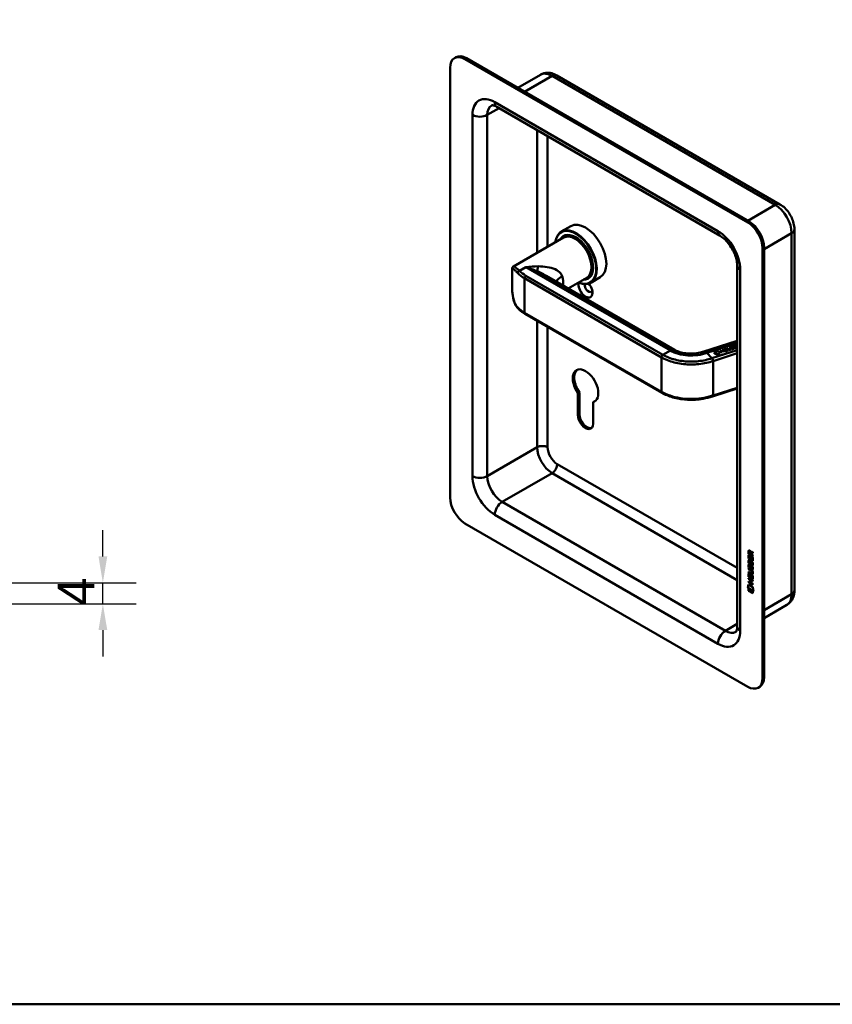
# Model space of a CAD drawing. Header units: millimetres. Extents: x 20 to 833, y 20 to 574.
# Tile 2 of 4: x 284 to 439, y 20 to 207. Entities that reach past the tile are written whole.
import ezdxf

# ---------------------------------------------------------------- set-up
doc = ezdxf.new("R2010")
doc.units = ezdxf.units.MM
doc.header["$LTSCALE"] = 2
for name, color, linetype, lineweight in [('Bemaßungen(DIN)', 7, 'Continuous', 25), ('Sichtbare Kanten(DIN)', 7, 'Continuous', 50), ('Sichtbare tangentiale Kanten(DIN)', 7, 'Continuous', 50), ('Skizziergeometrie(DIN)', 7, 'Continuous', 50)]:
    doc.layers.add(name, color=color, linetype=linetype, lineweight=lineweight)
doc.styles.add('STANDARD-DIN~0', font='arial.ttf')
doc.dimstyles.new('CAD-LAN', dxfattribs={"dimscale": 2, "dimtxt": 3.5, "dimasz": 2.5, "dimexe": 3.175, "dimexo": 0, "dimgap": 0.8, "dimtad": 1, "dimrnd": 1e-08, "dimtxsty": 'STANDARD-DIN~0', "dimcen": 0.09, "dimdle": 10, "dimclrd": 250, "dimclre": 250, "dimclrt": 250, "dimadec": 0, "dimazin": 2, "dimtfac": 1, "dimtmove": 0, "dimatfit": 3, "dimfxl": 1, "dimtolj": 1, "dimtzin": 0, "dimlwd": 25, "dimlwe": 25, "dimarcsym": 0})

# ---------------------------------------------------------------- blocks, each defined once
blk = doc.blocks.new('Ränder Standardrahmen')
at = {"layer": 'Skizziergeometrie(DIN)', "flags": 128}
blk.add_lwpolyline([(10, 10), (10, 287), (410, 287), (410, 10), (10, 10)], dxfattribs=at)
blk = doc.blocks.new('*D26')
at = {"layer": 'Bemaßungen(DIN)', "color": 250, "linetype": 'Continuous', "lineweight": 25, "true_color": 0x3f3f3f, "transparency": 16777216}
for p, q in [((300.14, 105.08), (300.14, 110.08)), ((280.14, 100.08), (306.49, 100.08)), ((300.14, 96.08), (300.14, 100.08)), ((216.14, 96.08), (306.49, 96.08)), ((300.14, 91.08), (300.14, 86.08))]:
    blk.add_line(p, q, dxfattribs=at)
at = {"layer": 'Bemaßungen(DIN)', "color": 250, "linetype": 'Continuous', "true_color": 0x3f3f3f, "transparency": 16777216}
for points in [[(299.31, 105.08), (300.98, 105.08), (300.14, 100.08)], [(299.31, 91.08), (300.98, 91.08), (300.14, 96.08)]]:
    blk.add_solid(points, dxfattribs=at)
at = {"layer": 'Defpoints', "color": 0, "linetype": 'Continuous', "transparency": 16777216}
for p in [(280.14, 100.08), (300.14, 100.08), (216.14, 96.08)]:
    blk.add_point(p, dxfattribs=at)
at = {"layer": 'Bemaßungen(DIN)', "color": 250, "linetype": 'Continuous', "lineweight": 25, "true_color": 0x3f3f3f, "transparency": 16777216, "insert": (291.54, 95.66), "char_height": 7, "attachment_point": 1, "rotation": 90, "style": 'STANDARD-DIN~0'}
blk.add_mtext('\\A1;4', dxfattribs=at)

msp = doc.modelspace()

# ---------------------------------------------------------------- linework, layer by layer
at = {"layer": 'Sichtbare Kanten(DIN)'}
for p, q in [((366.969, 199.74), (367.252, 199.903)), ((422.709, 168.515), (368.969, 199.542)), ((422.992, 168.678), (369.252, 199.705)), ((366.14, 197.909), (366.14, 116.259)), ((378.994, 194.081), (383.315, 196.575)), ((428.841, 171.952), (386.415, 196.447)), ((417.466, 165.966), (375.04, 190.461)), ((389.079, 167.813), (387.269, 166.767)), ((431.58, 98.623), (431.58, 167.209)), ((387.699, 165.63), (378.174, 160.131)), ((387.825, 165.934), (387.656, 165.836)), ((425.537, 81.966), (425.537, 163.616)), ((425.82, 82.13), (425.82, 163.779)), ((377.939, 159.656), (377.939, 156.146)), ((386.094, 159.623), (386.094, 159.623)), ((420.709, 91.764), (420.709, 160.35)), ((384.909, 158.124), (408.825, 144.316)), ((392.099, 158.009), (388.604, 155.991)), ((392.425, 157.967), (392.256, 157.869)), ((394.679, 158.113), (392.869, 157.068)), ((380.365, 151.185), (406.387, 136.162)), ((420.709, 146.029), (414.387, 144.006)), ((416.51, 143.99), (417.067, 144.088)), ((416.515, 143.985), (417.067, 144.081)), ((417.067, 144.088), (417.455, 143.683)), ((417.067, 144.088), (417.067, 144.081)), ((417.067, 144.081), (417.451, 143.681)), ((417.413, 144.186), (417.501, 144.214)), ((417.782, 143.801), (417.413, 144.186)), ((417.418, 144.181), (417.501, 144.208)), ((417.501, 144.214), (417.661, 144.047)), ((417.501, 144.214), (417.501, 144.208)), ((417.501, 144.208), (417.661, 144.04)), ((417.661, 144.047), (418.025, 144.163)), ((417.661, 144.04), (418.025, 144.157)), ((417.661, 144.047), (417.661, 144.04)), ((418.071, 144.115), (417.707, 143.999)), ((417.864, 144.331), (417.952, 144.359)), ((418.025, 144.163), (417.864, 144.331)), ((417.869, 144.326), (417.952, 144.352)), ((417.952, 144.359), (418.321, 143.974)), ((417.952, 144.359), (417.952, 144.352)), ((417.952, 144.352), (418.317, 143.972)), ((418.025, 144.163), (418.025, 144.157)), ((418.234, 143.946), (418.071, 144.115)), ((418.137, 144.418), (418.605, 144.567)), ((418.507, 144.033), (418.137, 144.418)), ((418.142, 144.413), (418.605, 144.561)), ((418.65, 144.52), (418.27, 144.399)), ((418.27, 144.399), (418.386, 144.279)), ((418.27, 144.399), (418.27, 144.392)), ((418.27, 144.392), (418.386, 144.272)), ((418.386, 144.279), (418.723, 144.387)), ((418.386, 144.272), (418.723, 144.38)), ((418.386, 144.279), (418.386, 144.272)), ((418.768, 144.34), (418.431, 144.232)), ((418.431, 144.232), (418.55, 144.108)), ((418.431, 144.232), (418.431, 144.225)), ((418.431, 144.225), (418.55, 144.101)), ((418.979, 144.184), (418.507, 144.033)), ((418.55, 144.108), (418.934, 144.231)), ((418.55, 144.101), (418.934, 144.224)), ((418.55, 144.108), (418.55, 144.101)), ((418.605, 144.567), (418.65, 144.52)), ((418.605, 144.567), (418.605, 144.561)), ((418.605, 144.561), (418.645, 144.519)), ((418.723, 144.387), (418.768, 144.34)), ((418.723, 144.387), (418.723, 144.38)), ((418.723, 144.38), (418.763, 144.338)), ((418.738, 144.61), (418.826, 144.638)), ((418.951, 144.388), (418.738, 144.61)), ((418.743, 144.605), (418.826, 144.632)), ((418.826, 144.638), (419.042, 144.413)), ((418.826, 144.638), (418.826, 144.632)), ((418.826, 144.632), (419.042, 144.407)), ((418.934, 144.231), (418.979, 144.184)), ((418.934, 144.231), (418.934, 144.224)), ((418.934, 144.224), (418.974, 144.182)), ((419.189, 144.754), (419.277, 144.783)), ((419.405, 144.53), (419.189, 144.754)), ((419.194, 144.749), (419.277, 144.776)), ((419.277, 144.783), (419.49, 144.561)), ((419.277, 144.783), (419.277, 144.776)), ((419.277, 144.776), (419.49, 144.554)), ((419.336, 144.352), (419.338, 144.353)), ((419.336, 144.346), (419.338, 144.347)), ((419.449, 144.447), (419.449, 144.441)), ((419.578, 144.783), (419.578, 144.776)), ((419.604, 144.822), (419.601, 144.82)), ((419.656, 144.724), (419.656, 144.717)), ((419.67, 144.723), (419.675, 144.723)), ((419.67, 144.716), (419.675, 144.716)), ((419.889, 144.948), (419.91, 144.895)), ((419.889, 144.948), (419.889, 144.942)), ((419.889, 144.942), (419.907, 144.895)), ((420.068, 144.666), (420.067, 144.668)), ((420.081, 144.636), (420.081, 144.63)), ((420.171, 144.973), (420.171, 144.966)), ((420.198, 145.012), (420.195, 145.01)), ((420.25, 144.914), (420.25, 144.908)), ((420.264, 144.913), (420.269, 144.913)), ((420.264, 144.906), (420.269, 144.906)), ((420.483, 145.138), (420.504, 145.085)), ((420.483, 145.138), (420.483, 145.132)), ((420.483, 145.132), (420.501, 145.085)), ((420.641, 145.219), (420.709, 145.241)), ((420.709, 145.149), (420.641, 145.219)), ((420.646, 145.214), (420.709, 145.234)), ((420.662, 144.856), (420.661, 144.858)), ((420.675, 144.826), (420.675, 144.82)), ((416.237, 143.822), (416.503, 143.907)), ((416.624, 143.418), (416.237, 143.822)), ((416.241, 143.817), (416.503, 143.901)), ((416.503, 143.907), (416.89, 143.504)), ((416.503, 143.907), (416.503, 143.901)), ((416.503, 143.901), (416.886, 143.502)), ((417.016, 143.463), (416.51, 143.99)), ((416.89, 143.504), (416.624, 143.418)), ((417.455, 143.683), (417.016, 143.463)), ((417.707, 143.999), (417.87, 143.829)), ((417.707, 143.999), (417.707, 143.992)), ((417.707, 143.992), (417.865, 143.828)), ((417.87, 143.829), (417.782, 143.801)), ((418.321, 143.974), (418.234, 143.946)), ((416.038, 135.479), (420.709, 136.974)), ((390.436, 131.948), (390.442, 136.051)), ((390.442, 136.051), (390.725, 136.215)), ((390.725, 136.215), (390.719, 132.111)), ((393.309, 134.391), (393.592, 134.554)), ((393.309, 134.391), (393.321, 130.285)), ((368.969, 111.36), (422.709, 80.333)), ((422.908, 106.052), (422.865, 106.028)), ((422.865, 105.599), (422.865, 106.028)), ((422.908, 105.623), (422.865, 105.599)), ((423.674, 105.133), (422.865, 105.599)), ((422.866, 104.707), (422.865, 105.362)), ((422.865, 105.362), (422.964, 105.305)), ((422.908, 105.623), (422.908, 106.052)), ((423.674, 105.182), (422.908, 105.623)), ((422.908, 104.731), (422.908, 105.337)), ((422.964, 105.957), (422.964, 105.667)), ((422.964, 105.667), (423.252, 105.501)), ((422.964, 105.305), (422.964, 104.773)), ((422.964, 104.773), (423.217, 104.627)), ((423.051, 106.107), (423.009, 106.083)), ((423.217, 104.627), (423.217, 105.1)), ((423.217, 105.1), (423.316, 105.043)), ((423.252, 105.501), (423.252, 105.791)), ((423.294, 105.525), (423.252, 105.501)), ((423.26, 104.652), (423.259, 105.076)), ((423.294, 105.525), (423.294, 105.815)), ((423.316, 105.043), (423.316, 104.571)), ((423.335, 105.861), (423.673, 105.924)), ((423.673, 105.782), (423.351, 105.722)), ((423.393, 105.746), (423.351, 105.722)), ((423.351, 105.722), (423.351, 105.444)), ((423.351, 105.444), (423.674, 105.258)), ((423.673, 105.799), (423.393, 105.746)), ((423.575, 104.959), (423.674, 104.902)), ((423.576, 104.421), (423.575, 104.959)), ((423.618, 104.445), (423.618, 104.935)), ((423.673, 105.924), (423.673, 105.782)), ((423.674, 105.258), (423.674, 105.133)), ((423.674, 104.902), (423.674, 104.241)), ((422.908, 104.731), (422.866, 104.707)), ((423.674, 104.241), (422.866, 104.707)), ((423.674, 104.29), (422.908, 104.731)), ((422.915, 104.426), (423.011, 104.338)), ((422.915, 103.594), (423.011, 103.506)), ((422.971, 103.959), (422.973, 103.952)), ((422.971, 103.127), (422.974, 103.12)), ((423.195, 103.83), (423.153, 103.805)), ((423.196, 102.998), (423.153, 102.973)), ((423.198, 103.831), (423.156, 103.807)), ((423.199, 102.999), (423.156, 102.975)), ((423.164, 103.816), (423.167, 103.819)), ((423.165, 102.984), (423.168, 102.987)), ((423.207, 103.84), (423.21, 103.844)), ((423.207, 103.008), (423.21, 103.012)), ((423.26, 104.652), (423.217, 104.627)), ((423.316, 104.571), (423.576, 104.421)), ((423.429, 104.049), (423.387, 104.025)), ((423.43, 103.217), (423.387, 103.193)), ((423.46, 104.013), (423.457, 104.015)), ((423.461, 103.181), (423.458, 103.183)), ((423.503, 104.038), (423.46, 104.013)), ((423.503, 103.205), (423.461, 103.181)), ((423.503, 104.038), (423.499, 104.039)), ((423.503, 103.205), (423.5, 103.207)), ((423.558, 103.489), (423.515, 103.464)), ((423.618, 104.445), (423.576, 104.421)), ((422.867, 102.672), (422.867, 102.795)), ((422.867, 102.795), (423.333, 102.527)), ((422.91, 102.697), (422.867, 102.672)), ((423.339, 102.4), (422.867, 102.672)), ((422.868, 102.04), (422.868, 102.163)), ((422.868, 102.163), (423.34, 101.891)), ((422.91, 102.065), (422.868, 102.04)), ((423.333, 101.772), (422.868, 102.04)), ((422.868, 101.199), (422.868, 101.853)), ((422.868, 101.853), (422.966, 101.797)), ((422.911, 101.223), (422.868, 101.199)), ((423.677, 100.733), (422.868, 101.199)), ((422.91, 102.697), (422.91, 102.771)), ((423.382, 102.424), (422.91, 102.697)), ((422.91, 102.065), (422.91, 102.139)), ((423.376, 101.796), (422.91, 102.065)), ((422.911, 101.223), (422.91, 101.829)), ((423.677, 100.782), (422.911, 101.223)), ((422.966, 101.797), (422.967, 101.265)), ((422.967, 101.265), (423.22, 101.119)), ((423.22, 101.119), (423.219, 101.592)), ((423.219, 101.592), (423.318, 101.535)), ((423.262, 101.144), (423.22, 101.119)), ((423.262, 101.144), (423.262, 101.567)), ((423.318, 101.535), (423.318, 101.062)), ((423.318, 101.062), (423.578, 100.913)), ((423.558, 102.657), (423.516, 102.632)), ((423.577, 101.875), (423.534, 101.851)), ((423.578, 101.451), (423.676, 101.394)), ((423.578, 100.913), (423.578, 101.451)), ((423.589, 102), (423.589, 102.003)), ((423.621, 100.937), (423.62, 101.426)), ((423.631, 102.025), (423.631, 102.028)), ((423.676, 101.394), (423.677, 100.733)), ((422.72, 99.102), (422.849, 99.724)), ((422.762, 99.126), (422.72, 99.102)), ((422.762, 99.126), (422.882, 99.705)), ((423.818, 98.517), (422.762, 99.126)), ((422.849, 99.724), (423.699, 99.234)), ((422.868, 100.816), (422.868, 100.94)), ((422.868, 100.94), (423.677, 100.474)), ((422.911, 100.841), (422.868, 100.816)), ((423.22, 100.614), (422.868, 100.816)), ((422.868, 100.307), (423.22, 100.105)), ((422.869, 100.184), (422.868, 100.307)), ((422.911, 100.209), (422.869, 100.184)), ((423.677, 99.718), (422.869, 100.184)), ((422.911, 100.841), (422.91, 100.915)), ((423.262, 100.638), (422.911, 100.841)), ((422.911, 100.209), (422.911, 100.283)), ((423.677, 99.767), (422.911, 100.209)), ((423.262, 100.638), (423.22, 100.614)), ((423.22, 100.105), (423.22, 100.614)), ((423.262, 100.129), (423.22, 100.105)), ((423.262, 100.129), (423.262, 100.638)), ((423.363, 100.58), (423.32, 100.556)), ((423.677, 100.35), (423.32, 100.556)), ((423.32, 100.556), (423.321, 100.047)), ((423.321, 100.047), (423.677, 99.841)), ((423.677, 100.399), (423.363, 100.58)), ((423.621, 100.937), (423.578, 100.913)), ((423.677, 100.474), (423.677, 100.35)), ((423.677, 99.841), (423.677, 99.718)), ((423.699, 99.234), (423.827, 98.463)), ((423.827, 98.463), (422.72, 99.102)), ((422.85, 98.56), (422.85, 98.933)), ((422.85, 98.933), (423.698, 98.445)), ((422.893, 98.585), (422.85, 98.56)), ((423.698, 98.072), (422.85, 98.56)), ((422.893, 98.585), (422.892, 98.909)), ((423.698, 98.121), (422.893, 98.585)), ((423.698, 98.445), (423.698, 98.072)), ((425.82, 93.379), (430.141, 95.874)), ((424.709, 80.135), (424.992, 80.299))]:
    msp.add_line(p, q, dxfattribs=at)
for centre, major_axis, ratio, start_param, end_param in [((368.969, 196.276), (-2, 3.464), 0.5773503, 5.4977871, 7.0685835), ((369.252, 196.439), (-2, 3.464), 0.5773503, 5.4977871, 6.2831853), ((391.879, 162.963), (-2.8, 4.85), 0.5773503, 3.1415927, 6.2831853), ((422.709, 165.249), (2, -3.464), 0.5773503, 0.7853982, 2.3561945), ((422.992, 165.412), (-2, 3.464), 0.5773503, 3.9269908, 5.4977871), ((390.069, 161.918), (2.8, -4.85), 0.5773503, 5.616239, 10.0917243), ((390.012, 161.885), (-2.76, 4.78), 0.5773503, 2.4932761, 6.9315019), ((390.012, 161.885), (2.34, -4.053), 0.5773503, 5.9355207, 9.7724426), ((389.956, 161.852), (2.3, -3.984), 0.5773503, 5.9872224, 9.7207409), ((389.899, 161.82), (-2.26, 3.914), 0.5773503, 2.9106512, 6.5141268), ((390.041, 161.901), (-2.32, 4.018), 0.5773503, 5.5020883, 6.5389379), ((390.182, 161.983), (-2.32, 4.018), 0.5773503, 0.0304835, 0.1372034), ((389.899, 161.82), (-2.2, 3.811), 0.5773503, 3.1415927, 6.2831853), ((390.125, 161.95), (-2.3, 3.984), 0.5773503, 6.0631329, 6.2831853), ((390.041, 161.901), (2.32, -4.018), 0.5773503, 6.0274328, 7.0642824), ((390.182, 161.983), (2.32, -4.018), 0.5773503, 6.1459819, 6.2527018), ((390.125, 161.95), (2.3, -3.984), 0.5773503, 0, 0.2200524), ((391.879, 155.941), (0.93, -1.611), 0.5773503, 3.6588999, 8.1384516), ((392.445, 156.268), (0.53, -0.918), 0.5773503, 3.7962348, 6.7390892), ((419.548, 145.252), (-0.513, -0.929), 0.5704401, 6.1077341, 6.8260734), ((420.926, 148.989), (-1.792, -4.639), 0.2175939, 6.1818534, 6.4567864), ((420.926, 148.983), (-1.792, -4.639), 0.2175939, 6.1818534, 6.4567864), ((417.905, 144.726), (1.641, -0.294), 0.2310017, 5.8723694, 6.5908333), ((417.905, 144.719), (1.641, -0.294), 0.2310017, 0.0496553, 0.307648), ((419.889, 144.781), (0.311, -0.002), 0.3127339, 2.7507921, 3.2086234), ((419.889, 144.774), (0.311, -0.002), 0.3127339, 3.1437543, 3.2086234), ((420.562, 144.891), (0.98, 0.101), 0.1306558, 2.8536594, 2.9128004), ((419.668, 144.733), (0.0452, -0.0025), 0.2117073, 4.4573822, 4.7654604), ((419.668, 144.726), (0.0452, -0.0025), 0.2117073, 4.4573822, 4.7654604), ((419.59, 144.629), (0.491, 0.008), 0.2654445, 5.9874104, 6.5091032), ((419.59, 144.622), (0.491, 0.008), 0.2654445, 5.9874104, 6.278685), ((420.48, 144.971), (-0.308, 0.002), 0.3140122, 5.8900038, 6.3502975), ((420.48, 144.965), (-0.308, 0.002), 0.3140122, 0.0017676, 0.0671122), ((421.087, 145.074), (-0.912, -0.094), 0.1364714, 5.9829398, 6.0438992), ((420.262, 144.923), (-0.0452, 0.0025), 0.2117073, 1.3157896, 1.6238677), ((420.262, 144.916), (-0.0452, 0.0025), 0.2117073, 1.3157896, 1.6238677), ((420.184, 144.819), (-0.492, -0.008), 0.2652419, 2.8459655, 3.3673533), ((420.184, 144.812), (-0.492, -0.008), 0.2652419, 2.8459655, 3.1371018), ((391.879, 137.488), (-1.72, 2.979), 0.5773503, 2.9848549, 8.0074616), ((392.162, 137.651), (-1.72, 2.979), 0.5773503, 0.0823146, 1.7242763), ((392.162, 137.651), (1.72, -2.979), 0.5773503, 6.1264475, 6.2008707), ((391.879, 131.112), (1.02, -1.767), 0.5773503, 3.9253982, 7.0719811), ((392.162, 131.275), (1.02, -1.767), 0.5773503, 3.9253982, 6.1440888), ((368.969, 114.626), (-2, 3.464), 0.5773503, 0.7853982, 2.3561945), ((423.298, 105.512), (0.286, -0.572), 0.3018053, 2.7134514, 3.6861959), ((423.34, 105.537), (0.286, -0.572), 0.3018053, 2.7134514, 3.1598323), ((422.904, 105.713), (-0.033, -0.523), 0.8538447, 1.9114132, 2.7422207), ((423.328, 104.769), (-0.277, -0.918), 0.2807195, 5.8113081, 5.8722675), ((423.352, 104.004), (-0.302, -0.983), 0.2698513, 5.8321038, 5.8912448), ((423.181, 104.097), (-0.059, -0.3), 0.7208547, 5.3532226, 5.8135163), ((423.184, 103.267), (-0.062, -0.301), 0.7217684, 5.3618399, 5.8196712), ((423.148, 103.833), (-0.0247, -0.0326), 0.5831485, 1.1658563, 1.4739344), ((423.148, 103.001), (-0.0247, -0.0326), 0.5831485, 1.1658563, 1.4739344), ((423.19, 103.858), (-0.0247, -0.0326), 0.5831485, 1.1658563, 1.4739344), ((423.191, 103.026), (-0.0247, -0.0326), 0.5831485, 1.1658563, 1.4739344), ((423.275, 103.569), (-0.144, -0.463), 0.6139172, 2.4678315, 2.9892193), ((423.275, 102.738), (-0.144, -0.462), 0.6142241, 2.4670859, 2.9887787), ((423.317, 103.594), (-0.144, -0.463), 0.6139172, 2.4678315, 2.9892193), ((423.318, 102.762), (-0.144, -0.462), 0.6142241, 2.4670859, 2.9887787), ((422.254, 101.621), (1.387, 0.567), 0.6428783, 6.0273762, 6.7458401), ((422.252, 103.923), (1.355, -2.2), 0.2164349, 5.9024385, 6.6207779), ((416.952, 112.298), (6.585, -10.446), 0.0794163, 6.133766, 6.408699), ((422.294, 103.948), (1.355, -2.2), 0.2164349, 5.9024385, 6.2332142), ((416.994, 112.323), (6.585, -10.446), 0.0794163, 6.2800982, 6.408699), ((422.709, 83.599), (2, -3.464), 0.5773503, 5.4977871, 7.0685835), ((422.992, 83.763), (2, -3.464), 0.5773503, 0, 0.7853982)]:
    msp.add_ellipse(centre, major_axis=major_axis, ratio=ratio, start_param=start_param, end_param=end_param, dxfattribs=at)
for points, knots in [([(386.415, 196.447), (386.248, 196.543), (386.073, 196.629), (385.703, 196.775), (385.508, 196.835), (385.099, 196.918), (384.883, 196.941), (384.438, 196.936), (384.207, 196.908), (383.75, 196.788), (383.524, 196.696), (383.315, 196.575)], [1.57079633, 1.57079633, 1.57079633, 1.57079633, 1.72787596, 1.72787596, 1.88495559, 1.88495559, 2.04203522, 2.04203522, 2.19911486, 2.19911486, 2.35619449, 2.35619449, 2.35619449, 2.35619449]), ([(375.04, 190.461), (374.896, 190.544), (374.762, 190.609), (374.523, 190.703), (374.418, 190.733), (374.247, 190.768), (374.181, 190.772), (374.09, 190.771), (374.065, 190.766), (374.04, 190.759), (374.04, 190.759), (374.04, 190.759)], [1.57079633, 1.57079633, 1.57079633, 1.57079633, 1.72787596, 1.72787596, 1.88495559, 1.88495559, 2.04203522, 2.04203522, 2.19911486, 2.19911486, 2.35619449, 2.35619449, 2.35619449, 2.35619449]), ([(431.58, 167.209), (431.58, 167.594), (431.529, 167.972), (431.35, 168.708), (431.223, 169.068), (430.904, 169.759), (430.712, 170.091), (430.273, 170.713), (430.025, 171.003), (429.477, 171.526), (429.175, 171.759), (428.841, 171.952)], [0, 0, 0, 0, 0.3141593, 0.3141593, 0.6283185, 0.6283185, 0.9424778, 0.9424778, 1.2566371, 1.2566371, 1.5707963, 1.5707963, 1.5707963, 1.5707963]), ([(420.709, 160.35), (420.709, 160.611), (420.68, 160.915), (420.55, 161.587), (420.444, 161.959), (420.155, 162.726), (419.968, 163.123), (419.53, 163.888), (419.279, 164.256), (418.746, 164.913), (418.466, 165.203), (417.939, 165.661), (417.691, 165.837), (417.466, 165.966)], [0, 0, 0, 0, 0.2471265, 0.2471265, 0.5076091, 0.5076091, 0.778558, 0.778558, 1.053397, 1.053397, 1.3246151, 1.3246151, 1.5707963, 1.5707963, 1.5707963, 1.5707963]), ([(377.94, 159.662), (377.94, 159.718), (377.941, 159.778), (377.978, 159.902), (377.998, 159.95), (378.064, 160.047), (378.116, 160.097), (378.175, 160.131)], [0, 0, 0, 0, 0.13347153, 0.13347153, 0.20467434, 0.20467434, 0.28052083, 0.28052083, 0.28052083, 0.28052083]), ([(379.045, 152.189), (378.82, 152.42), (378.63, 152.706), (378.313, 153.374), (378.19, 153.77), (378.005, 154.686), (377.957, 155.226), (377.941, 155.89), (377.939, 156.006), (377.939, 156.123)], [0.0060237, 0.0060237, 0.0060237, 0.0060237, 0.3206976, 0.3206976, 0.6697709, 0.6697709, 1.0884915, 1.0884915, 1.1764126, 1.1764126, 1.1764126, 1.1764126]), ([(380.365, 151.185), (380.265, 151.244), (380.166, 151.303), (379.975, 151.426), (379.882, 151.489), (379.701, 151.619), (379.614, 151.685), (379.444, 151.82), (379.362, 151.889), (379.205, 152.031), (379.129, 152.103), (379.056, 152.176)], [1.57079633, 1.57079633, 1.57079633, 1.57079633, 1.62405513, 1.62405513, 1.67731393, 1.67731393, 1.73057274, 1.73057274, 1.78383154, 1.78383154, 1.83709034, 1.83709034, 1.83709034, 1.83709034]), ([(408.84, 144.308), (409.046, 144.189), (409.292, 144.075), (409.872, 143.863), (410.223, 143.77), (410.977, 143.639), (411.389, 143.602), (412.225, 143.593), (412.659, 143.624), (413.477, 143.751), (413.869, 143.847), (414.291, 143.975), (414.34, 143.99), (414.388, 144.006)], [0, 0, 0, 0, 0.2474278, 0.2474278, 0.5369938, 0.5369938, 0.8434696, 0.8434696, 1.164205, 1.164205, 1.4858777, 1.4858777, 1.5283545, 1.5283545, 1.5283545, 1.5283545]), ([(419.405, 144.53), (419.424, 144.509), (419.441, 144.487), (419.45, 144.451), (419.449, 144.439), (419.44, 144.414), (419.432, 144.404), (419.407, 144.382), (419.389, 144.373), (419.36, 144.361), (419.349, 144.357), (419.338, 144.353)], [0, 0, 0, 0, 0.030130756, 0.030130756, 0.046431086, 0.046431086, 0.062072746, 0.062072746, 0.079974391, 0.079974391, 0.089297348, 0.089297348, 0.089297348, 0.089297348]), ([(419.338, 144.347), (419.349, 144.35), (419.36, 144.354), (419.389, 144.366), (419.407, 144.376), (419.432, 144.397), (419.44, 144.408), (419.447, 144.427), (419.449, 144.434), (419.449, 144.441)], [0, 0, 0, 0, 0.009336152, 0.009336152, 0.027263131, 0.027263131, 0.042926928, 0.042926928, 0.052138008, 0.052138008, 0.052138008, 0.052138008]), ([(416.039, 135.48), (415.461, 135.295), (414.855, 135.126), (413.283, 134.853), (412.277, 134.792), (410.444, 134.882), (409.587, 135.008), (407.997, 135.412), (407.246, 135.698), (406.526, 136.083), (406.455, 136.123), (406.386, 136.163)], [0, 0, 0, 0, 0.4954117, 0.4954117, 1.228732, 1.228732, 1.8747586, 1.8747586, 2.5270558, 2.5270558, 2.5996466, 2.5996466, 2.5996466, 2.5996466]), ([(423.589, 102.003), (423.589, 102.019), (423.588, 102.034), (423.583, 102.081), (423.577, 102.113), (423.556, 102.175), (423.543, 102.202), (423.509, 102.257), (423.489, 102.281), (423.427, 102.344), (423.382, 102.375), (423.339, 102.4)], [0, 0, 0, 0, 0.01400423, 0.01400423, 0.0408947, 0.0408947, 0.06439039, 0.06439039, 0.08887549, 0.08887549, 0.13413559, 0.13413559, 0.13413559, 0.13413559]), ([(423.631, 102.028), (423.631, 102.043), (423.63, 102.059), (423.626, 102.106), (423.619, 102.138), (423.598, 102.199), (423.585, 102.227), (423.551, 102.281), (423.531, 102.306), (423.47, 102.368), (423.424, 102.4), (423.382, 102.424)], [0, 0, 0, 0, 0.01400423, 0.01400423, 0.0408947, 0.0408947, 0.06439039, 0.06439039, 0.08887549, 0.08887549, 0.13413559, 0.13413559, 0.13413559, 0.13413559]), ([(430.141, 95.874), (430.351, 95.995), (430.543, 96.145), (430.875, 96.481), (431.015, 96.666), (431.242, 97.05), (431.33, 97.247), (431.463, 97.644), (431.508, 97.842), (431.567, 98.235), (431.58, 98.43), (431.58, 98.623)], [5.49778714, 5.49778714, 5.49778714, 5.49778714, 5.65486678, 5.65486678, 5.81194641, 5.81194641, 5.96902604, 5.96902604, 6.12610567, 6.12610567, 6.28318531, 6.28318531, 6.28318531, 6.28318531]), ([(420.466, 90.75), (420.466, 90.75), (420.467, 90.749), (420.485, 90.768), (420.502, 90.787), (420.549, 90.866), (420.578, 90.925), (420.633, 91.09), (420.659, 91.196), (420.697, 91.45), (420.709, 91.599), (420.709, 91.764)], [5.49778714, 5.49778714, 5.49778714, 5.49778714, 5.65486678, 5.65486678, 5.81194641, 5.81194641, 5.96902604, 5.96902604, 6.12610567, 6.12610567, 6.28318531, 6.28318531, 6.28318531, 6.28318531])]:
    msp.add_open_spline(points, degree=3, knots=knots, dxfattribs=at)
for points in [[(377.94, 159.656), (377.94, 159.658), (377.94, 159.66), (377.94, 159.662)], [(377.939, 156.123), (377.939, 156.131), (377.939, 156.138), (377.939, 156.146)], [(419.494, 144.745), (419.472, 144.777), (419.477, 144.819), (419.529, 144.854)], [(419.482, 144.779), (419.483, 144.802), (419.497, 144.826), (419.529, 144.848)], [(419.511, 144.723), (419.498, 144.736), (419.497, 144.74), (419.494, 144.745)], [(419.677, 144.666), (419.613, 144.665), (419.551, 144.68), (419.511, 144.723)], [(419.529, 144.854), (419.573, 144.885), (419.624, 144.906), (419.706, 144.925)], [(419.529, 144.848), (419.573, 144.878), (419.624, 144.899), (419.706, 144.918)], [(419.578, 144.777), (419.583, 144.752), (419.616, 144.73), (419.656, 144.724)], [(419.578, 144.77), (419.583, 144.746), (419.616, 144.723), (419.656, 144.717)], [(419.781, 144.881), (419.714, 144.871), (419.661, 144.855), (419.618, 144.831)], [(419.675, 144.723), (419.71, 144.722), (419.755, 144.726), (419.82, 144.737)], [(419.675, 144.716), (419.71, 144.715), (419.755, 144.72), (419.82, 144.731)], [(419.829, 144.68), (419.766, 144.67), (419.719, 144.666), (419.677, 144.666)], [(419.706, 144.925), (419.74, 144.933), (419.794, 144.943), (419.844, 144.946)], [(419.706, 144.918), (419.74, 144.926), (419.794, 144.936), (419.844, 144.94)], [(419.724, 144.522), (419.724, 144.522), (419.804, 144.52), (419.878, 144.533)], [(419.752, 144.466), (419.75, 144.469), (419.724, 144.522), (419.724, 144.522)], [(419.728, 144.515), (419.743, 144.515), (419.812, 144.515), (419.878, 144.527)], [(419.948, 144.489), (419.867, 144.468), (419.77, 144.465), (419.752, 144.466)], [(419.91, 144.895), (419.91, 144.895), (419.818, 144.887), (419.781, 144.881)], [(419.82, 144.737), (419.916, 144.753), (419.979, 144.755), (420.036, 144.749)], [(419.82, 144.731), (419.916, 144.747), (419.979, 144.749), (420.036, 144.742)], [(419.881, 144.688), (419.873, 144.687), (419.829, 144.68), (419.829, 144.68)], [(419.844, 144.946), (419.858, 144.947), (419.889, 144.948), (419.889, 144.948)], [(419.844, 144.94), (419.858, 144.941), (419.889, 144.942), (419.889, 144.942)], [(419.878, 144.533), (419.964, 144.549), (420.028, 144.57), (420.061, 144.599)], [(419.878, 144.527), (419.964, 144.542), (420.028, 144.563), (420.061, 144.592)], [(420.004, 144.695), (419.974, 144.698), (419.934, 144.696), (419.881, 144.688)], [(420.012, 144.507), (419.992, 144.501), (419.972, 144.495), (419.948, 144.489)], [(420.067, 144.668), (420.051, 144.684), (420.034, 144.692), (420.004, 144.695)], [(420.147, 144.579), (420.119, 144.551), (420.075, 144.527), (420.012, 144.507)], [(420.036, 144.749), (420.074, 144.745), (420.108, 144.732), (420.136, 144.71)], [(420.036, 144.742), (420.074, 144.738), (420.108, 144.726), (420.136, 144.704)], [(420.088, 144.935), (420.066, 144.967), (420.071, 145.009), (420.123, 145.044)], [(420.076, 144.969), (420.077, 144.992), (420.091, 145.016), (420.123, 145.038)], [(420.105, 144.913), (420.092, 144.927), (420.091, 144.93), (420.088, 144.935)], [(420.271, 144.856), (420.207, 144.855), (420.145, 144.87), (420.105, 144.913)], [(420.123, 145.044), (420.167, 145.075), (420.218, 145.096), (420.3, 145.115)], [(420.123, 145.038), (420.167, 145.068), (420.218, 145.089), (420.3, 145.108)], [(420.136, 144.71), (420.183, 144.674), (420.196, 144.629), (420.147, 144.579)], [(420.136, 144.704), (420.161, 144.684), (420.177, 144.662), (420.178, 144.638)], [(420.172, 144.967), (420.177, 144.942), (420.21, 144.92), (420.25, 144.914)], [(420.172, 144.96), (420.177, 144.936), (420.21, 144.913), (420.25, 144.908)], [(420.375, 145.071), (420.308, 145.061), (420.255, 145.045), (420.212, 145.021)], [(420.269, 144.913), (420.304, 144.912), (420.349, 144.916), (420.414, 144.927)], [(420.269, 144.906), (420.304, 144.905), (420.349, 144.91), (420.414, 144.921)], [(420.422, 144.87), (420.359, 144.86), (420.313, 144.856), (420.271, 144.856)], [(420.3, 145.115), (420.334, 145.123), (420.388, 145.133), (420.438, 145.136)], [(420.3, 145.108), (420.334, 145.116), (420.388, 145.126), (420.438, 145.13)], [(420.318, 144.712), (420.318, 144.712), (420.397, 144.71), (420.471, 144.723)], [(420.346, 144.656), (420.344, 144.659), (420.318, 144.712), (420.318, 144.712)], [(420.321, 144.705), (420.337, 144.705), (420.406, 144.705), (420.471, 144.717)], [(420.542, 144.679), (420.461, 144.659), (420.364, 144.655), (420.346, 144.656)], [(420.504, 145.085), (420.504, 145.085), (420.412, 145.077), (420.375, 145.071)], [(420.414, 144.927), (420.51, 144.943), (420.573, 144.945), (420.63, 144.939)], [(420.414, 144.921), (420.51, 144.937), (420.573, 144.939), (420.63, 144.932)], [(420.475, 144.879), (420.467, 144.877), (420.423, 144.87), (420.422, 144.87)], [(420.438, 145.136), (420.452, 145.137), (420.483, 145.138), (420.483, 145.138)], [(420.438, 145.13), (420.452, 145.131), (420.483, 145.132), (420.483, 145.132)], [(420.471, 144.723), (420.558, 144.739), (420.622, 144.76), (420.655, 144.789)], [(420.471, 144.717), (420.558, 144.732), (420.622, 144.753), (420.655, 144.782)], [(420.598, 144.885), (420.568, 144.888), (420.528, 144.886), (420.475, 144.879)], [(420.606, 144.697), (420.586, 144.691), (420.566, 144.685), (420.542, 144.679)], [(420.661, 144.858), (420.645, 144.874), (420.628, 144.882), (420.598, 144.885)], [(420.709, 144.743), (420.683, 144.726), (420.649, 144.711), (420.606, 144.697)], [(420.63, 144.939), (420.659, 144.936), (420.685, 144.928), (420.709, 144.914)], [(420.63, 144.932), (420.659, 144.929), (420.685, 144.921), (420.709, 144.908)], [(422.865, 106.028), (422.869, 106.17), (422.934, 106.283), (423.108, 106.183)], [(422.908, 106.052), (422.91, 106.121), (422.926, 106.183), (422.961, 106.217)], [(423.252, 105.791), (423.252, 105.88), (423.227, 106.001), (423.109, 106.068)], [(423.294, 105.815), (423.294, 105.905), (423.269, 106.025), (423.152, 106.093)], [(422.88, 103.963), (422.855, 104.056), (422.846, 104.137), (422.858, 104.238)], [(422.881, 103.131), (422.855, 103.224), (422.847, 103.305), (422.859, 103.406)], [(422.858, 104.238), (422.863, 104.28), (422.875, 104.341), (422.895, 104.386)], [(422.859, 103.406), (422.864, 103.448), (422.875, 103.509), (422.895, 103.554)], [(423.039, 103.721), (422.976, 103.768), (422.911, 103.853), (422.88, 103.963)], [(423.039, 102.889), (422.976, 102.936), (422.911, 103.021), (422.881, 103.131)], [(422.923, 103.987), (422.897, 104.081), (422.889, 104.162), (422.901, 104.262)], [(422.923, 103.155), (422.898, 103.249), (422.889, 103.33), (422.901, 103.43)], [(422.895, 104.386), (422.9, 104.399), (422.915, 104.426), (422.915, 104.426)], [(422.895, 103.554), (422.901, 103.567), (422.915, 103.594), (422.915, 103.594)], [(422.901, 104.262), (422.905, 104.304), (422.917, 104.362), (422.935, 104.407)], [(422.901, 103.43), (422.906, 103.472), (422.917, 103.53), (422.936, 103.575)], [(423.081, 103.746), (423.018, 103.793), (422.953, 103.878), (422.923, 103.987)], [(423.082, 102.914), (423.019, 102.961), (422.954, 103.046), (422.923, 103.155)], [(422.967, 104.212), (422.949, 104.139), (422.947, 104.067), (422.964, 103.987)], [(422.968, 103.379), (422.95, 103.307), (422.948, 103.235), (422.964, 103.155)], [(423.011, 104.338), (423.011, 104.338), (422.977, 104.251), (422.967, 104.212)], [(423.011, 103.506), (423.011, 103.506), (422.977, 103.419), (422.968, 103.379)], [(423.031, 103.849), (423.073, 103.806), (423.126, 103.787), (423.156, 103.807)], [(423.032, 103.017), (423.073, 102.974), (423.126, 102.955), (423.156, 102.975)], [(423.083, 103.692), (423.054, 103.709), (423.048, 103.714), (423.039, 103.721)], [(423.083, 102.86), (423.055, 102.877), (423.049, 102.882), (423.039, 102.889)], [(423.125, 103.716), (423.097, 103.733), (423.091, 103.739), (423.081, 103.746)], [(423.126, 102.884), (423.097, 102.901), (423.091, 102.907), (423.082, 102.914)], [(423.26, 103.709), (423.228, 103.659), (423.172, 103.639), (423.083, 103.692)], [(423.261, 102.877), (423.228, 102.827), (423.173, 102.807), (423.083, 102.86)], [(423.243, 103.688), (423.209, 103.68), (423.167, 103.692), (423.125, 103.716)], [(423.244, 102.856), (423.213, 102.848), (423.175, 102.855), (423.126, 102.884)], [(423.167, 103.819), (423.187, 103.844), (423.203, 103.888), (423.218, 103.959)], [(423.168, 102.987), (423.187, 103.012), (423.203, 103.056), (423.219, 103.127)], [(423.195, 103.83), (423.196, 103.83), (423.197, 103.831), (423.198, 103.831)], [(423.196, 102.998), (423.197, 102.998), (423.198, 102.999), (423.199, 102.999)], [(423.21, 103.844), (423.229, 103.868), (423.245, 103.913), (423.261, 103.984)], [(423.21, 103.012), (423.23, 103.036), (423.246, 103.081), (423.261, 103.152)], [(423.218, 103.959), (423.242, 104.066), (423.271, 104.118), (423.311, 104.15)], [(423.219, 103.127), (423.242, 103.234), (423.271, 103.286), (423.311, 103.318)], [(423.314, 103.855), (423.299, 103.785), (423.281, 103.742), (423.26, 103.709)], [(423.261, 103.984), (423.282, 104.08), (423.308, 104.132), (423.342, 104.165)], [(423.261, 103.152), (423.283, 103.248), (423.308, 103.3), (423.343, 103.333)], [(423.315, 103.023), (423.3, 102.953), (423.282, 102.91), (423.261, 102.877)], [(423.311, 104.15), (423.337, 104.171), (423.374, 104.173), (423.424, 104.152)], [(423.311, 103.318), (423.337, 103.339), (423.374, 103.341), (423.425, 103.32)], [(423.328, 103.912), (423.326, 103.903), (423.315, 103.856), (423.314, 103.855)], [(423.329, 103.08), (423.326, 103.071), (423.315, 103.024), (423.315, 103.023)], [(423.38, 104.021), (423.36, 104.003), (423.343, 103.968), (423.328, 103.912)], [(423.381, 103.189), (423.361, 103.171), (423.344, 103.136), (423.329, 103.08)], [(423.457, 104.015), (423.423, 104.035), (423.401, 104.036), (423.38, 104.021)], [(423.458, 103.183), (423.423, 103.203), (423.402, 103.204), (423.381, 103.189)], [(423.424, 104.152), (423.506, 104.118), (423.586, 104.039), (423.641, 103.904)], [(423.425, 103.32), (423.506, 103.286), (423.586, 103.207), (423.641, 103.072)], [(423.499, 104.039), (423.469, 104.057), (423.448, 104.06), (423.429, 104.049)], [(423.5, 103.207), (423.469, 103.225), (423.449, 103.228), (423.43, 103.217)], [(423.515, 103.464), (423.515, 103.464), (423.559, 103.522), (423.576, 103.606)], [(423.62, 103.376), (423.614, 103.381), (423.515, 103.464), (423.515, 103.464)], [(423.558, 103.489), (423.558, 103.489), (423.601, 103.547), (423.618, 103.63)], [(423.642, 103.417), (423.612, 103.443), (423.558, 103.489), (423.558, 103.489)], [(423.576, 103.606), (423.595, 103.703), (423.595, 103.794), (423.565, 103.875)], [(423.576, 102.774), (423.596, 102.871), (423.595, 102.962), (423.565, 103.043)], [(423.618, 103.63), (423.637, 103.728), (423.637, 103.818), (423.607, 103.9)], [(423.619, 102.798), (423.638, 102.896), (423.638, 102.986), (423.608, 103.068)], [(423.683, 103.574), (423.675, 103.471), (423.63, 103.389), (423.62, 103.376)], [(423.641, 103.904), (423.672, 103.827), (423.687, 103.747), (423.687, 103.659)], [(423.641, 103.072), (423.672, 102.995), (423.688, 102.915), (423.688, 102.827)], [(423.687, 103.659), (423.687, 103.631), (423.685, 103.604), (423.683, 103.574)], [(423.516, 102.632), (423.516, 102.632), (423.56, 102.69), (423.576, 102.774)], [(423.62, 102.544), (423.614, 102.549), (423.516, 102.632), (423.516, 102.632)], [(423.558, 102.657), (423.558, 102.657), (423.602, 102.715), (423.619, 102.798)], [(423.643, 102.585), (423.612, 102.611), (423.558, 102.657), (423.558, 102.657)], [(423.684, 102.742), (423.675, 102.639), (423.631, 102.557), (423.62, 102.544)], [(423.688, 102.827), (423.688, 102.799), (423.686, 102.772), (423.684, 102.742)]]:
    msp.add_open_spline(points, degree=3, dxfattribs=at)
at = {"layer": 'Sichtbare tangentiale Kanten(DIN)'}
for p, q in [((368.969, 199.542), (369.252, 199.705)), ((380.282, 193.337), (385.515, 196.358)), ((385.515, 196.358), (427.941, 171.863)), ((374.626, 191.377), (417.052, 166.882)), ((370.383, 120.342), (370.383, 188.927)), ((373.211, 188.927), (375.454, 190.222)), ((373.211, 188.927), (373.211, 120.342)), ((382.687, 162.736), (382.687, 186.047)), ((384.666, 184.903), (384.666, 163.879)), ((422.709, 168.842), (427.941, 171.863)), ((422.992, 168.678), (422.709, 168.515)), ((425.82, 163.453), (431.053, 166.474)), ((431.053, 166.474), (431.053, 97.888)), ((425.537, 163.616), (425.82, 163.779)), ((380.565, 160.023), (379.34, 159.316)), ((380.565, 160.023), (408.001, 144.183)), ((382.717, 159.232), (408.472, 144.362)), ((421.295, 159.534), (421.295, 90.948)), ((380.282, 157.901), (406.304, 142.877)), ((380.282, 151.369), (380.282, 157.901)), ((406.587, 143.367), (380.565, 158.39)), ((406.304, 136.345), (380.282, 151.369)), ((382.687, 125.812), (382.687, 149.845)), ((384.666, 148.702), (384.666, 125.812)), ((414.462, 144.015), (420.709, 146.014)), ((406.587, 143.367), (408.001, 144.183)), ((414.947, 143.729), (420.709, 145.573)), ((420.709, 144.252), (415.916, 142.719)), ((419.042, 144.413), (419.042, 144.407)), ((419.336, 144.352), (419.336, 144.346)), ((419.338, 144.353), (419.338, 144.347)), ((419.49, 144.561), (419.49, 144.554)), ((419.529, 144.854), (419.529, 144.848)), ((419.578, 144.777), (419.578, 144.77)), ((419.67, 144.723), (419.67, 144.716)), ((419.675, 144.723), (419.675, 144.716)), ((419.706, 144.925), (419.706, 144.918)), ((419.82, 144.737), (419.82, 144.731)), ((419.844, 144.946), (419.844, 144.94)), ((419.878, 144.533), (419.878, 144.527)), ((420.036, 144.749), (420.036, 144.742)), ((420.061, 144.599), (420.061, 144.592)), ((420.123, 145.044), (420.123, 145.038)), ((420.136, 144.71), (420.136, 144.704)), ((420.172, 144.967), (420.172, 144.96)), ((420.264, 144.913), (420.264, 144.906)), ((420.269, 144.913), (420.269, 144.906)), ((420.3, 145.115), (420.3, 145.108)), ((420.414, 144.927), (420.414, 144.921)), ((420.438, 145.136), (420.438, 145.13)), ((420.471, 144.723), (420.471, 144.717)), ((420.63, 144.939), (420.63, 144.932)), ((420.655, 144.789), (420.655, 144.782)), ((406.304, 136.345), (406.304, 142.877)), ((414.947, 143.729), (415.916, 142.719)), ((416.11, 142.19), (420.709, 143.662)), ((416.11, 142.19), (416.11, 135.658)), ((420.709, 137.13), (416.11, 135.658)), ((390.436, 131.948), (390.719, 132.111)), ((373.211, 120.342), (382.687, 125.812)), ((386.505, 122.628), (420.709, 102.88)), ((376.04, 115.443), (385.515, 120.913)), ((420.709, 100.594), (385.515, 120.913)), ((376.04, 115.443), (418.466, 90.948)), ((417.052, 88.498), (374.626, 112.993)), ((423.152, 106.093), (423.109, 106.068)), ((423.294, 105.815), (423.252, 105.791)), ((422.901, 104.262), (422.858, 104.238)), ((422.901, 103.43), (422.859, 103.406)), ((422.923, 103.987), (422.88, 103.963)), ((422.923, 103.155), (422.881, 103.131)), ((422.934, 104.409), (422.895, 104.386)), ((422.934, 103.577), (422.895, 103.554)), ((423.081, 103.746), (423.039, 103.721)), ((423.082, 102.914), (423.039, 102.889)), ((423.125, 103.716), (423.083, 103.692)), ((423.126, 102.884), (423.083, 102.86)), ((423.207, 103.84), (423.164, 103.816)), ((423.207, 103.008), (423.165, 102.984)), ((423.21, 103.844), (423.167, 103.819)), ((423.21, 103.012), (423.168, 102.987)), ((423.261, 103.984), (423.218, 103.959)), ((423.261, 103.152), (423.219, 103.127)), ((423.33, 104.161), (423.311, 104.15)), ((423.331, 103.329), (423.311, 103.318)), ((423.499, 104.039), (423.457, 104.015)), ((423.5, 103.207), (423.458, 103.183)), ((423.607, 103.9), (423.565, 103.875)), ((423.608, 103.068), (423.565, 103.043)), ((423.618, 103.63), (423.576, 103.606)), ((423.376, 101.796), (423.333, 101.772)), ((423.382, 102.424), (423.339, 102.4)), ((423.619, 102.798), (423.576, 102.774)), ((423.631, 102.028), (423.589, 102.003)), ((423.631, 102.025), (423.589, 102)), ((425.82, 94.867), (431.053, 97.888)), ((418.466, 90.948), (420.709, 92.243)), ((425.82, 82.13), (425.537, 81.966))]:
    msp.add_line(p, q, dxfattribs=at)
for centre, major_axis, ratio, start_param, end_param in [((385.515, 192.765), (-2.2, 3.811), 0.5773503, 5.4977871, 6.2831853), ((385.515, 194.888), (0.9, 1.559), 0.5773503, 0, 0.7853982), ((374.626, 186.478), (-3, 5.196), 0.5773503, 5.4977871, 7.0685835), ((376.04, 192.193), (-1, -1.732), 0.5773503, 5.4977871, 6.2831853), ((371.797, 189.744), (-2, 0), 0.5773503, 0.7853982, 2.3561945), ((376.04, 187.294), (-2, 3.464), 0.5773503, 0, 0.7853982), ((427.941, 170.393), (0.9, 1.559), 0.5773503, 0, 0.7853982), ((427.941, 168.27), (2.2, -3.811), 0.5773503, 0.7853982, 2.3561945), ((418.466, 167.699), (-1, -1.732), 0.5773503, 5.4977871, 6.2831853), ((417.052, 161.983), (-3, 5.196), 0.5773503, 3.9269908, 5.4977871), ((429.78, 167.209), (1.8, 0), 0.5773503, 5.4977871, 6.2831853), ((379.34, 158.99), (0.284, 0.281), 0.7089346, 0.9590008, 2.5297971), ((385.939, 161.493), (-7.6, 0), 0.5773503, 0.5191041, 0.7853982), ((383.66, 162.856), (-0.926, -3.891), 0.0558603, 5.4819458, 5.9230175), ((422.709, 160.35), (-2, 0), 0.5773503, 0, 0.7853982), ((385.939, 161.167), (8, 0), 0.5773503, 3.6606968, 3.9269908), ((380.565, 158.064), (0.2, 0.346), 0.5773503, 0.7853982, 2.3561945), ((390.082, 157.93), (-3.857, -1.06), 0.3363318, 5.3723237, 5.9707146), ((384.525, 158.717), (-2.2, 3.811), 0.5773503, 3.8235301, 4.2878282), ((385.939, 154.635), (-8, 0), 0.5773503, 0.5191041, 0.7853982), ((379.34, 152.458), (-0.284, -0.281), 0.7089346, 5.6713898, 6.2831853), ((380.565, 151.532), (-0.2, -0.346), 0.5773503, 5.4977871, 6.2831853), ((408.001, 142.55), (1, 1.732), 0.5773503, 0.4455613, 0.7853982), ((408.142, 143.094), (0.7, 1.212), 0.5773503, 0.0041413, 0.4455613), ((414.753, 142.863), (-0.366, 1.143), 0.3958454, 6.1268977, 6.2809396), ((414.947, 142.096), (-0.61, 1.905), 0.3958454, 5.603299, 6.1268977), ((406.587, 143.04), (0.2, 0.346), 0.5773503, 0.7853982, 2.3561945), ((415.916, 142.392), (-0.122, 0.381), 0.3958454, 4.0325026, 5.603299), ((406.587, 136.508), (-0.2, -0.346), 0.5773503, 5.4977871, 6.2769548), ((415.916, 135.86), (0.122, -0.381), 0.3958454, 0.0065434, 0.89091), ((383.677, 125.241), (-1.4, 0), 0.5773503, 3.9269908, 5.4977871), ((385.515, 124.179), (-2, 3.464), 0.5773503, 0.7853982, 2.3561945), ((386.505, 124.751), (1.3, -2.252), 0.5773503, 3.9269908, 5.4977871), ((385.515, 122.056), (-0.7, -1.212), 0.5773503, 0.7853982, 2.3561945), ((371.797, 121.158), (-2, 0), 0.5773503, 0.7853982, 2.3561945), ((374.626, 117.892), (3, -5.196), 0.5773503, 3.9269908, 5.4977871), ((376.04, 118.709), (2, -3.464), 0.5773503, 3.9269908, 5.4977871), ((376.04, 113.81), (-1, -1.732), 0.5773503, 3.9269908, 5.4977871), ((427.941, 99.684), (2.2, -3.811), 0.5773503, 0, 0.7853982), ((429.78, 98.623), (1.8, 0), 0.5773503, 5.4977871, 6.2831853), ((422.709, 91.764), (-2, 0), 0.5773503, 0, 0.7853982), ((418.466, 89.315), (-1, -1.732), 0.5773503, 3.9269908, 5.4977871), ((417.052, 93.397), (3, -5.196), 0.5773503, 5.4977871, 7.0685835), ((418.466, 94.214), (2, -3.464), 0.5773503, 5.4977871, 6.2831853)]:
    msp.add_ellipse(centre, major_axis=major_axis, ratio=ratio, start_param=start_param, end_param=end_param, dxfattribs=at)
for points, knots in [([(377.94, 159.662), (377.94, 159.695), (377.943, 159.718), (377.95, 159.735), (377.976, 159.798), (378.057, 159.755), (378.224, 159.611), (378.308, 159.539), (378.414, 159.443), (378.542, 159.32), (378.671, 159.197), (378.823, 159.047), (378.993, 158.875)], [2.3195361, 2.3195361, 2.3195361, 2.3195361, 2.4472382, 2.4472382, 2.4472382, 2.9366858, 2.9366858, 2.9366858, 3.1814096, 3.1814096, 3.1814096, 3.4261334, 3.4261334, 3.4261334, 3.4261334]), ([(379.34, 159.316), (379.156, 159.493), (378.823, 159.793), (378.401, 160.113), (378.236, 160.166), (378.175, 160.131)], [-3.42613344, -3.42613344, -3.42613344, -3.42613344, -3.18140962, -2.9366858, -2.56151761, -2.56151761, -2.56151761, -2.56151761]), ([(382.86, 160.185), (382.113, 160.185), (381.34, 160.128), (380.57, 160.024), (380.568, 160.024), (380.565, 160.023)], [6.62628273, 6.62628273, 6.62628273, 6.62628273, 7.40512976, 7.40512976, 7.40751608, 7.40751608, 7.40751608, 7.40751608]), ([(380.565, 160.023), (380.567, 160.023), (380.57, 160.022), (381.291, 159.789), (382.014, 159.524), (382.717, 159.232)], [-7.40751608, -7.40751608, -7.40751608, -7.40751608, -7.40512976, -7.40512976, -6.62628273, -6.62628273, -6.62628273, -6.62628273]), ([(382.717, 159.232), (383.252, 158.994), (384.002, 158.631), (384.707, 158.241), (384.909, 158.124)], [-11.9982993, -11.9982993, -11.9982993, -11.9982993, -11.3792994, -11.12107706, -11.12107706, -11.12107706, -11.12107706]), ([(387.436, 158.305), (387.382, 158.501), (387.099, 159.045), (386.146, 159.689), (384.613, 160.098), (383.457, 160.185), (382.86, 160.185)], [9.8317996, 9.8317996, 9.8317996, 9.8317996, 10.1412996, 10.7602995, 11.3792994, 11.9982993, 11.9982993, 11.9982993, 11.9982993]), ([(378.993, 152.343), (378.823, 152.515), (378.671, 152.726), (378.542, 152.963), (378.414, 153.201), (378.308, 153.464), (378.224, 153.746), (378.056, 154.309), (377.976, 154.942), (377.95, 155.598), (377.943, 155.772), (377.94, 155.947), (377.939, 156.123)], [0, 0, 0, 0, 0.2447238, 0.2447238, 0.2447238, 0.4894476, 0.4894476, 0.4894476, 0.9788953, 0.9788953, 0.9788953, 1.108455, 1.108455, 1.108455, 1.108455]), ([(408.001, 144.183), (408.442, 143.929), (409.484, 143.503), (411.318, 143.206), (413.23, 143.263), (414.399, 143.553), (414.947, 143.729)], [0, 0, 0, 0, 0.2494672, 0.4990754, 0.7494591, 1, 1, 1, 1]), ([(408.472, 144.362), (408.846, 144.147), (409.755, 143.781), (411.354, 143.544), (412.445, 143.588), (413.493, 143.738), (413.992, 143.864), (414.462, 144.015)], [0, 0, 0, 0, 0.2461349, 0.4935493, 0.7465777, 0.7494591, 1, 1, 1, 1]), ([(406.304, 142.877), (406.65, 142.677), (407.796, 142.127), (410.087, 141.544), (413.093, 141.463), (414.983, 141.829), (415.93, 142.132), (416.02, 142.161), (416.11, 142.19)], [-2.5201828, -2.5201828, -2.5201828, -2.5201828, -2.1712248, -1.4733087, -0.7753925, -0.0774764, -0.0774764, 0, 0, 0, 0]), ([(415.916, 142.719), (415.826, 142.69), (415.736, 142.661), (414.831, 142.371), (413.037, 142.024), (410.181, 142.1), (408.004, 142.654), (406.916, 143.177), (406.587, 143.367)], [0, 0, 0, 0, 0.0774764, 0.0774764, 0.7753925, 1.4733087, 2.1712248, 2.5201828, 2.5201828, 2.5201828, 2.5201828]), ([(416.11, 135.658), (416.02, 135.629), (415.93, 135.6), (415.839, 135.571), (414.635, 135.185), (413.255, 134.985), (411.877, 134.993), (411.189, 134.997), (410.5, 135.053), (409.836, 135.158), (408.509, 135.37), (407.278, 135.783), (406.304, 136.345)], [-2.5201828, -2.5201828, -2.5201828, -2.5201828, -2.4467942, -2.4467942, -2.4467942, -1.4680765, -1.4680765, -1.4680765, -0.9787177, -0.9787177, -0.9787177, 0, 0, 0, 0])]:
    msp.add_open_spline(points, degree=3, knots=knots, dxfattribs=at)

# ---------------------------------------------------------------- block references
at = {"xscale": 2, "yscale": 2, "zscale": 2}
msp.add_blockref('Ränder Standardrahmen', (0, 0), dxfattribs=at)

# ---------------------------------------------------------------- dimensions: what is measured, and where the dimension line sits
at = {"layer": 'Bemaßungen(DIN)', "color": 250, "linetype": 'Continuous', "lineweight": 25, "true_color": 0x3f3f3f}
dim = msp.add_linear_dim(base=(300.144, 100.078), p1=(216.144, 96.078), p2=(280.144, 100.078), angle=270, dimstyle='CAD-LAN', override={"dimgap": 0.8, "dimdec": 2, "dimtol": 0, "dimlim": 0, "dimtp": 0, "dimtm": 0, "dimtdec": 2, "dimtofl": 1, "dimatfit": 1}, dxfattribs=at)
dim.commit()
dim.dimension.update_dxf_attribs({"geometry": '*D26', "text_midpoint": (300.144, 98.078), "dimtype": 160})

doc.saveas('drawing.dxf')
